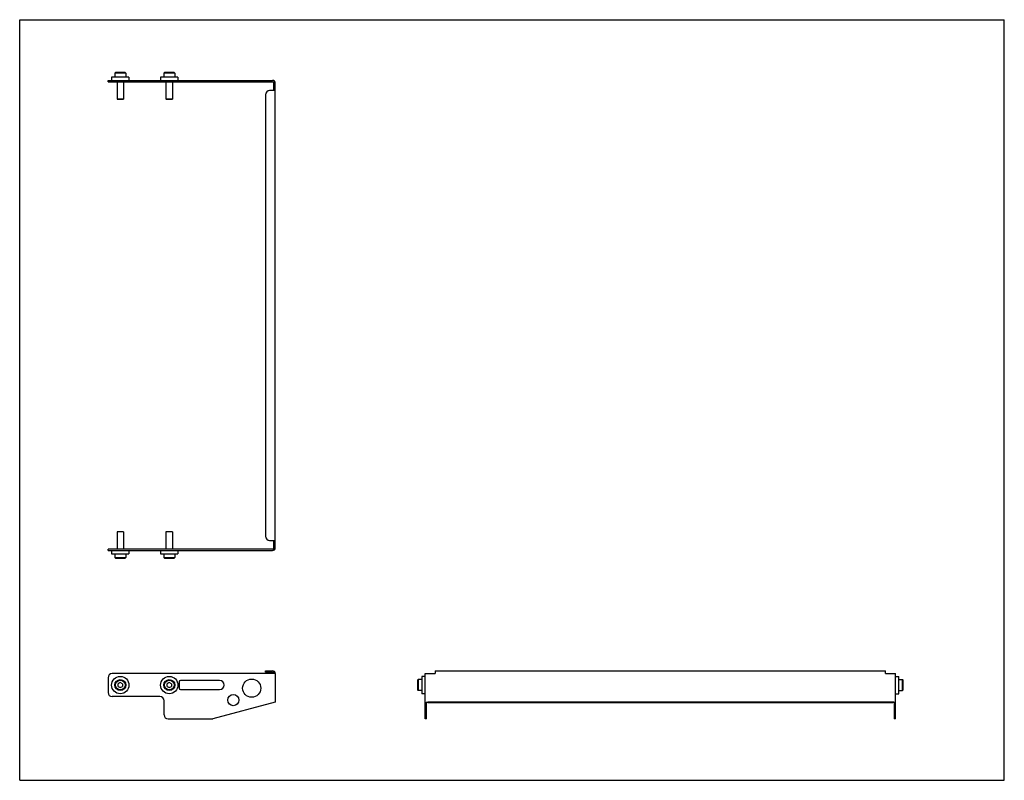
# Model space of a CAD drawing. Header units: inches. Extents: x 0 to 35.2, y 0 to 27.2.
import ezdxf

# ---------------------------------------------------------------- set-up
doc = ezdxf.new("R2010")
doc.units = ezdxf.units.IN
doc.header["$LTSCALE"] = 1.936
doc.header["$MEASUREMENT"] = 0
doc.layers.get('0').update_dxf_attribs({"linetype": 'CONTINUOUS'})
for name, color, linetype in [('207125_16_1_BL0', 7, 'CONTINUOUS'), ('PRT0002_BL3', 7, 'CONTINUOUS'), ('PRT0002_BL4', 7, 'CONTINUOUS'), ('PRT0002_BL7', 7, 'CONTINUOUS'), ('PRT0002_BL8', 7, 'CONTINUOUS'), ('PRT0003_BL1', 7, 'CONTINUOUS'), ('PRT0003_BL2', 7, 'CONTINUOUS'), ('PRT0003_BL5', 7, 'CONTINUOUS'), ('PRT0003_BL6', 7, 'CONTINUOUS')]:
    doc.layers.add(name, color=color, linetype=linetype)

# ---------------------------------------------------------------- blocks, each defined once
blk = doc.blocks.new('207125_16_1_BL0', base_point=(17.234, 13.611))
at = {"layer": '207125_16_1_BL0', "color": 7, "linetype": 'CONTINUOUS'}
for p, q in [((3.16, 24.981), (3.16, 25.029)), ((3.16, 25.029), (9.04, 25.029)), ((3.16, 24.981), (9.04, 24.981)), ((9.136, 24.668), (8.936, 24.668)), ((9.088, 24.668), (9.088, 24.933)), ((9.136, 8.314), (9.136, 24.933)), ((8.786, 24.518), (8.786, 8.728)), ((8.936, 8.578), (9.136, 8.578)), ((9.088, 8.314), (9.088, 8.578)), ((9.04, 8.266), (3.16, 8.266)), ((3.16, 8.218), (3.16, 8.266)), ((3.16, 8.218), (9.04, 8.218)), ((8.786, 3.914), (9.04, 3.914)), ((8.786, 3.866), (8.786, 3.914)), ((14.859, 3.914), (14.859, 3.818)), ((14.859, 3.914), (30.949, 3.914)), ((30.949, 3.818), (30.949, 3.914)), ((3.16, 3.668), (3.16, 3.143)), ((9.136, 3.818), (3.31, 3.818)), ((7.147, 3.568), (5.747, 3.568)), ((8.786, 3.866), (9.04, 3.866)), ((9.136, 3.818), (9.136, 2.796)), ((14.498, 2.193), (14.498, 3.818)), ((14.498, 3.818), (14.859, 3.818)), ((30.949, 3.818), (31.309, 3.818)), ((31.309, 2.193), (31.309, 3.818)), ((5.697, 3.518), (5.697, 3.293)), ((5.747, 3.243), (7.147, 3.243)), ((5.011, 2.993), (3.31, 2.993)), ((5.161, 2.343), (5.161, 2.843)), ((9.136, 2.796), (6.905, 2.198)), ((14.546, 2.193), (14.546, 2.77)), ((31.213, 2.796), (14.594, 2.796)), ((14.594, 2.783), (31.213, 2.783)), ((31.261, 2.77), (31.261, 2.193)), ((5.311, 2.193), (6.866, 2.193)), ((14.546, 2.193), (14.498, 2.193)), ((31.309, 2.193), (31.261, 2.193))]:
    blk.add_line(p, q, dxfattribs=at)
for centre, radius in [((8.295, 3.295), 0.325), ((7.637, 2.868), 0.2)]:
    blk.add_circle(centre, radius, dxfattribs=at)
for centre, radius, start, end in [((9.04, 24.933), 0.096, 0, 90), ((8.936, 24.518), 0.15, 90, 180), ((9.04, 24.933), 0.048, 0, 90), ((8.936, 8.728), 0.15, 180, 270), ((9.04, 8.314), 0.096, 270, 360), ((9.04, 8.314), 0.048, 270, 360), ((9.04, 3.818), 0.096, 0, 90), ((3.31, 3.668), 0.15, 90, 180), ((5.747, 3.518), 0.05, 90, 180), ((7.147, 3.405), 0.163, 270, 90), ((9.04, 3.818), 0.048, 0, 90), ((5.747, 3.293), 0.05, 180, 270), ((3.31, 3.143), 0.15, 180, 270), ((5.011, 2.843), 0.15, 0, 90), ((5.311, 2.343), 0.15, 180, 270), ((6.866, 2.343), 0.15, 270, 285)]:
    blk.add_arc(centre, radius, start, end, dxfattribs=at)
for centre, major_axis, start_param, end_param in [((14.594, 2.77), (0.096, 0), 7.853982, 9.424778), ((14.594, 2.77), (0.048, 0), 1.570796, 3.141593), ((31.213, 2.77), (0.096, 0), 6.283185, 7.853982), ((31.213, 2.77), (0.048, 0), 0, 1.570796)]:
    blk.add_ellipse(centre, major_axis=major_axis, ratio=0.267949, start_param=start_param, end_param=end_param, dxfattribs=at)
blk = doc.blocks.new('PRT0003_BL1', base_point=(3.597, 6.047))
at = {"layer": 'PRT0003_BL1', "color": 7, "linetype": 'CONTINUOUS'}
for p, q in [((3.483, 8.885), (3.479, 8.881)), ((3.715, 8.881), (3.479, 8.881)), ((3.479, 8.881), (3.479, 8.266)), ((3.711, 8.885), (3.483, 8.885)), ((3.711, 8.885), (3.715, 8.881)), ((3.715, 8.881), (3.715, 8.266)), ((3.4, 8.098), (3.4, 7.964)), ((3.794, 8.098), (3.794, 7.964)), ((3.4, 7.964), (3.794, 7.964)), ((3.4, 7.964), (3.424, 7.94)), ((3.424, 7.94), (3.771, 7.94)), ((3.794, 7.964), (3.771, 7.94)), ((3.597, 3.496), (3.519, 3.451)), ((3.519, 3.36), (3.519, 3.451)), ((3.519, 3.36), (3.597, 3.314)), ((3.676, 3.451), (3.597, 3.496)), ((3.597, 3.314), (3.676, 3.36)), ((3.676, 3.451), (3.676, 3.36))]:
    blk.add_line(p, q, dxfattribs=at)
for radius in [0.197, 0.173]:
    blk.add_circle((3.597, 3.405), radius, dxfattribs=at)
blk = doc.blocks.new('PRT0003_BL2', base_point=(9.764, 6.047))
at = {"layer": 'PRT0003_BL2', "color": 7, "linetype": 'CONTINUOUS'}
for p, q in [((5.233, 8.885), (5.229, 8.881)), ((5.465, 8.881), (5.229, 8.881)), ((5.229, 8.881), (5.229, 8.266)), ((5.461, 8.885), (5.233, 8.885)), ((5.461, 8.885), (5.465, 8.881)), ((5.465, 8.881), (5.465, 8.266)), ((5.15, 8.098), (5.15, 7.964)), ((5.544, 8.098), (5.544, 7.964)), ((5.15, 7.964), (5.544, 7.964)), ((5.15, 7.964), (5.174, 7.94)), ((5.174, 7.94), (5.521, 7.94)), ((5.544, 7.964), (5.521, 7.94)), ((14.221, 3.579), (14.244, 3.602)), ((14.221, 3.579), (14.221, 3.232)), ((14.244, 3.602), (14.244, 3.208)), ((14.378, 3.602), (14.244, 3.602)), ((5.347, 3.496), (5.269, 3.451)), ((5.269, 3.36), (5.269, 3.451)), ((5.269, 3.36), (5.347, 3.314)), ((5.426, 3.451), (5.347, 3.496)), ((5.347, 3.314), (5.426, 3.36)), ((5.426, 3.451), (5.426, 3.36)), ((14.221, 3.232), (14.244, 3.208)), ((14.378, 3.208), (14.244, 3.208))]:
    blk.add_line(p, q, dxfattribs=at)
for radius in [0.197, 0.173]:
    blk.add_circle((5.347, 3.405), radius, dxfattribs=at)
blk = doc.blocks.new('PRT0002_BL3', base_point=(3.597, 5.657))
at = {"layer": 'PRT0002_BL3', "color": 7, "linetype": 'CONTINUOUS'}
for p, q in [((3.287, 8.218), (3.287, 8.098)), ((3.287, 8.098), (3.907, 8.098)), ((3.907, 8.218), (3.907, 8.098))]:
    blk.add_line(p, q, dxfattribs=at)
blk.add_circle((3.597, 3.405), 0.31, dxfattribs=at)
blk = doc.blocks.new('PRT0002_BL4', base_point=(9.768, 5.657))
at = {"layer": 'PRT0002_BL4', "color": 7, "linetype": 'CONTINUOUS'}
for p, q in [((5.037, 8.218), (5.037, 8.098)), ((5.037, 8.098), (5.657, 8.098)), ((5.657, 8.218), (5.657, 8.098)), ((14.378, 3.715), (14.378, 3.095)), ((14.498, 3.715), (14.378, 3.715)), ((14.498, 3.095), (14.378, 3.095))]:
    blk.add_line(p, q, dxfattribs=at)
blk.add_circle((5.347, 3.405), 0.31, dxfattribs=at)
blk = doc.blocks.new('PRT0003_BL5', base_point=(3.597, 24.834))
at = {"layer": 'PRT0003_BL5', "color": 7, "linetype": 'CONTINUOUS'}
for p, q in [((3.424, 25.306), (3.4, 25.283)), ((3.4, 25.283), (3.4, 25.149)), ((3.794, 25.283), (3.4, 25.283)), ((3.771, 25.306), (3.424, 25.306)), ((3.771, 25.306), (3.794, 25.283)), ((3.794, 25.283), (3.794, 25.149)), ((3.479, 24.981), (3.479, 24.365)), ((3.715, 24.981), (3.715, 24.365)), ((3.479, 24.365), (3.483, 24.361)), ((3.479, 24.365), (3.715, 24.365)), ((3.483, 24.361), (3.711, 24.361)), ((3.715, 24.365), (3.711, 24.361))]:
    blk.add_line(p, q, dxfattribs=at)
blk = doc.blocks.new('PRT0003_BL6', base_point=(18.368, 14.257))
at = {"layer": 'PRT0003_BL6', "color": 7, "linetype": 'CONTINUOUS'}
for p, q in [((5.174, 25.306), (5.15, 25.283)), ((5.15, 25.283), (5.15, 25.149)), ((5.544, 25.283), (5.15, 25.283)), ((5.521, 25.306), (5.174, 25.306)), ((5.521, 25.306), (5.544, 25.283)), ((5.544, 25.283), (5.544, 25.149)), ((5.229, 24.981), (5.229, 24.365)), ((5.465, 24.981), (5.465, 24.365)), ((5.229, 24.365), (5.233, 24.361)), ((5.229, 24.365), (5.465, 24.365)), ((5.233, 24.361), (5.461, 24.361)), ((5.465, 24.365), (5.461, 24.361)), ((31.429, 3.602), (31.563, 3.602)), ((31.587, 3.579), (31.563, 3.602)), ((31.563, 3.208), (31.563, 3.602)), ((31.587, 3.232), (31.587, 3.579)), ((31.429, 3.208), (31.563, 3.208)), ((31.587, 3.232), (31.563, 3.208))]:
    blk.add_line(p, q, dxfattribs=at)
blk = doc.blocks.new('PRT0002_BL7', base_point=(3.597, 25.089))
at = {"layer": 'PRT0002_BL7', "color": 7, "linetype": 'CONTINUOUS'}
for p, q in [((3.287, 25.149), (3.287, 25.029)), ((3.907, 25.149), (3.287, 25.149)), ((3.907, 25.149), (3.907, 25.029))]:
    blk.add_line(p, q, dxfattribs=at)
blk = doc.blocks.new('PRT0002_BL8', base_point=(18.233, 14.122))
at = {"layer": 'PRT0002_BL8', "color": 7, "linetype": 'CONTINUOUS'}
for p, q in [((5.037, 25.149), (5.037, 25.029)), ((5.657, 25.149), (5.037, 25.149)), ((5.657, 25.149), (5.657, 25.029)), ((31.309, 3.715), (31.429, 3.715)), ((31.429, 3.095), (31.429, 3.715)), ((31.309, 3.095), (31.429, 3.095))]:
    blk.add_line(p, q, dxfattribs=at)

msp = doc.modelspace()

# ---------------------------------------------------------------- linework, layer by layer
at = {"color": 7, "linetype": 'CONTINUOUS'}
for p, q in [((0, 0), (0, 27.2)), ((0, 27.2), (35.2, 27.2)), ((35.2, 0), (35.2, 27.2)), ((0, 0), (35.2, 0))]:
    msp.add_line(p, q, dxfattribs=at)

# ---------------------------------------------------------------- block references
at = {"layer": '207125_16_1_BL0'}
msp.add_blockref('207125_16_1_BL0', (17.234, 13.611), dxfattribs=at)
at = {"layer": 'PRT0002_BL3'}
msp.add_blockref('PRT0002_BL3', (3.597, 5.657), dxfattribs=at)
at = {"layer": 'PRT0002_BL4'}
msp.add_blockref('PRT0002_BL4', (9.768, 5.657), dxfattribs=at)
at = {"layer": 'PRT0002_BL7'}
msp.add_blockref('PRT0002_BL7', (3.597, 25.089), dxfattribs=at)
at = {"layer": 'PRT0002_BL8'}
msp.add_blockref('PRT0002_BL8', (18.233, 14.122), dxfattribs=at)
at = {"layer": 'PRT0003_BL1'}
msp.add_blockref('PRT0003_BL1', (3.597, 6.047), dxfattribs=at)
at = {"layer": 'PRT0003_BL2'}
msp.add_blockref('PRT0003_BL2', (9.764, 6.047), dxfattribs=at)
at = {"layer": 'PRT0003_BL5'}
msp.add_blockref('PRT0003_BL5', (3.597, 24.834), dxfattribs=at)
at = {"layer": 'PRT0003_BL6'}
msp.add_blockref('PRT0003_BL6', (18.368, 14.257), dxfattribs=at)

doc.saveas('drawing.dxf')
